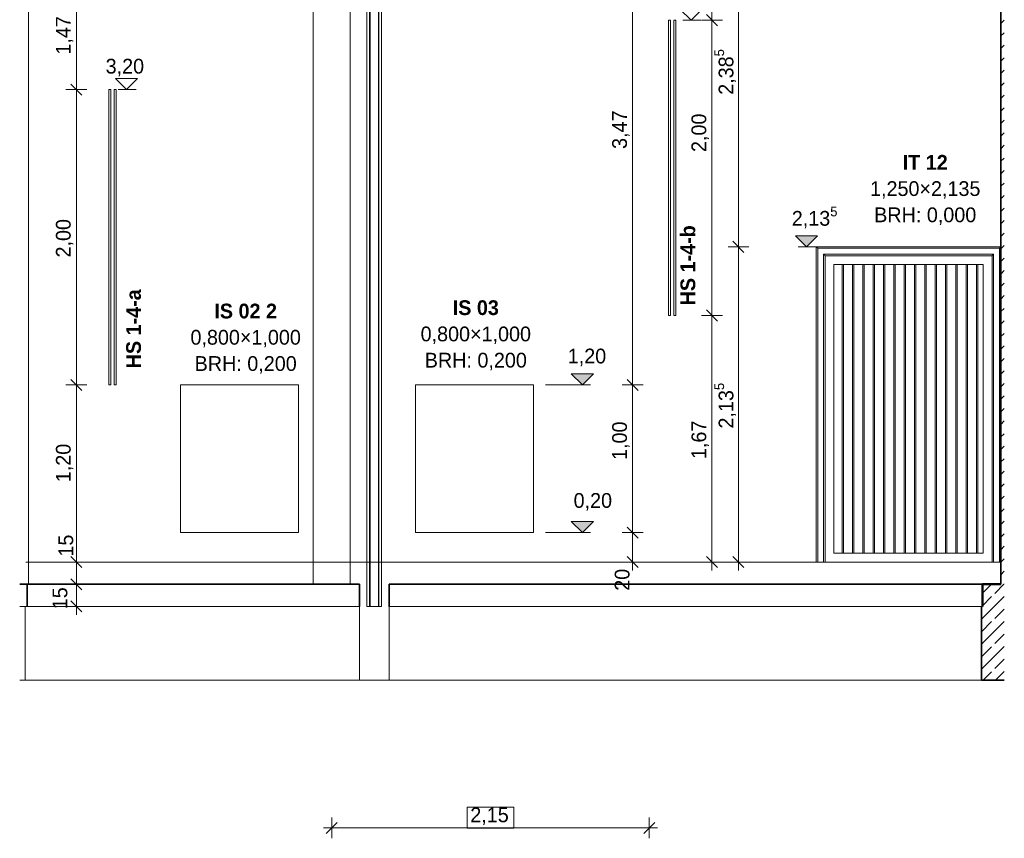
# Model space of a CAD drawing. Extents: x -22247 to 417655, y -187892 to 17509.
# Tile 44 of 62: x 347353 to 354019, y -186846 to -181302. Entities that reach past the tile are written whole.
import ezdxf
from ezdxf.lldxf.tags import DXFTag

# ---------------------------------------------------------------- set-up
doc = ezdxf.new("R2010")
doc.units = 0
doc.header["$LTSCALE"] = 50
doc.layers.get('0').update_dxf_attribs({"lineweight": 25})
for name, color, linetype, lineweight in [('01 Bemaßung einbauteile', 7, 'Continuous', 25), ('01AFU Allgemein Bemaßung', 7, 'Continuous', 25), ('20 Bodenplatte', 7, 'Continuous', 25), ('20 Dach Stb-Decke', 7, 'Continuous', 25), ('20 Einbauteile - Halfenschienen', 7, 'Continuous', 25), ('20 Fallrohre', 7, 'Continuous', 25), ('20 Fenster Texte', 7, 'Continuous', 25), ('20 Fundament', 7, 'Continuous', 25), ('20 Gitterwände', 7, 'Continuous', 25), ('20 Innenwände', 7, 'Continuous', 25)]:
    doc.layers.add(name, color=color, linetype=linetype, lineweight=lineweight)
doc.styles.add('ERSTELLTER_STIL_2', font='GOTHIC.TTF')
doc.styles.add('ERSTELLTER_STIL_3', font='txt')
tags = doc.linetypes.add('Strichlinie_ eng', pattern=[0.46, 0.3, -0.16]).pattern_tags.tags
tags[6:7] = [DXFTag(74, 4), DXFTag(75, 0), DXFTag(340, '0'), DXFTag(46, 1.0), DXFTag(50, 0.0), DXFTag(44, 0.0), DXFTag(45, 0.0)]
tags[4:5] = [DXFTag(74, 4), DXFTag(75, 0), DXFTag(340, '0'), DXFTag(46, 1.0), DXFTag(50, 0.0), DXFTag(44, 0.0), DXFTag(45, 0.0)]
tags = doc.linetypes.add('Untersicht', pattern=[0.4, 0.3, -0.1]).pattern_tags.tags
tags[6:7] = [DXFTag(74, 4), DXFTag(75, 0), DXFTag(340, '0'), DXFTag(46, 1.0), DXFTag(50, 0.0), DXFTag(44, 0.0), DXFTag(45, 0.0)]
tags[4:5] = [DXFTag(74, 4), DXFTag(75, 0), DXFTag(340, '0'), DXFTag(46, 1.0), DXFTag(50, 0.0), DXFTag(44, 0.0), DXFTag(45, 0.0)]
tags = doc.linetypes.add('Wipeout_Contour', pattern=[1, 0, -1]).pattern_tags.tags
tags[6:7] = [DXFTag(74, 4), DXFTag(75, 0), DXFTag(340, '0'), DXFTag(46, 1.0), DXFTag(50, 0.0), DXFTag(44, 0.0), DXFTag(45, 0.0)]
tags[4:5] = [DXFTag(74, 4), DXFTag(75, 0), DXFTag(340, '0'), DXFTag(46, 1.0), DXFTag(50, 0.0), DXFTag(44, 0.0), DXFTag(45, 0.0)]
pattern_1 = [(45, (344068.84, -184975.84), (-84.8528, 84.8528), []), (45, (344026.41, -184933.41), (-84.8528, 84.8528), [90, -30])]

# ---------------------------------------------------------------- blocks, each defined once
blk = doc.blocks.new('Verdeckungsfläche_A06WQNSJ1A', base_point=(350.3825, -186.7773))
at = {"color": 254, "linetype": 'Wipeout_Contour', "lineweight": 0, "ltscale": 0.058986, "true_color": 0xd6d6d6}
for p, q in [((350.6992, -186.6344), (350.3825, -186.6344)), ((350.3825, -186.6344), (350.3825, -186.7773)), ((350.6992, -186.7773), (350.6992, -186.6344)), ((350.3825, -186.7773), (350.6992, -186.7773))]:
    blk.add_line(p, q, dxfattribs=at)
blk = doc.blocks.new('-D148')
at = {"layer": '01AFU Allgemein Bemaßung', "color": 1, "linetype": 'Continuous', "lineweight": 18, "ltscale": 0.000188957, "true_color": 0xf50000}
for p, q in [((349.466, -186.8462), (349.466, -186.7055)), ((351.6157, -186.8462), (351.6157, -186.7055)), ((349.4097, -186.7758), (349.466, -186.7758)), ((349.5035, -186.7383), (349.4285, -186.8133)), ((349.466, -186.7758), (351.6157, -186.7758)), ((351.5782, -186.8133), (351.6532, -186.7383)), ((351.6157, -186.7758), (351.672, -186.7758))]:
    blk.add_line(p, q, dxfattribs=at)
at = {"layer": '01AFU Allgemein Bemaßung', "color": 254, "linetype": 'Wipeout_Contour', "lineweight": 0, "ltscale": 0.058986, "true_color": 0xd6d6d6}
blk.add_blockref('Verdeckungsfläche_A06WQNSJ1A', (350.3825, -186.7773), dxfattribs=at)
at = {"layer": '01AFU Allgemein Bemaßung', "color": 1, "lineweight": 18, "ltscale": 0.000188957, "true_color": 0xf50000, "insert": (350.4039, -186.7558), "char_height": 0.1, "attachment_point": 7, "style": 'ERSTELLTER_STIL_2'}
blk.add_mtext('\\A1;{\\pql;\\fCentury Gothic|b0|i0|c0|p0;\\W1.000000;2,15}', dxfattribs=at)
blk = doc.blocks.new('-D149')
at = {"layer": '01AFU Allgemein Bemaßung', "color": 7, "linetype": 'Continuous', "lineweight": 13, "ltscale": 3.71293e-05}
for p, q in [((351.5732, -184.7758), (351.4326, -184.7758)), ((351.4654, -184.7383), (351.5404, -184.8133)), ((351.5029, -184.9758), (351.5029, -184.7758)), ((351.5732, -184.9758), (351.4326, -184.9758)), ((351.4654, -184.9383), (351.5404, -185.0133)), ((351.5029, -185.0321), (351.5029, -184.9758))]:
    blk.add_line(p, q, dxfattribs=at)
at = {"layer": '01AFU Allgemein Bemaßung', "color": 7, "lineweight": 13, "ltscale": 3.71293e-05, "insert": (351.4829, -185.1698), "char_height": 0.1, "attachment_point": 7, "rotation": 90, "style": 'ERSTELLTER_STIL_2'}
blk.add_mtext('\\A1;{\\pql;\\fCentury Gothic|b0|i0|c0|p0;\\W1.000000;20}', dxfattribs=at)
blk = doc.blocks.new('-D150')
at = {"layer": '01AFU Allgemein Bemaßung', "color": 7, "linetype": 'Continuous', "lineweight": 13, "ltscale": 3.71293e-05}
for p, q in [((351.5732, -183.7758), (351.4326, -183.7758)), ((351.4654, -183.7383), (351.5404, -183.8133)), ((351.5029, -184.7758), (351.5029, -183.7758)), ((351.5732, -184.7758), (351.4326, -184.7758)), ((351.4654, -184.7383), (351.5404, -184.8133))]:
    blk.add_line(p, q, dxfattribs=at)
at = {"layer": '01AFU Allgemein Bemaßung', "color": 7, "lineweight": 13, "ltscale": 3.71293e-05, "insert": (351.4829, -184.2839), "char_height": 0.1, "attachment_point": 7, "rotation": 90, "style": 'ERSTELLTER_STIL_2'}
blk.add_mtext('\\A1;{\\pql;\\fCentury Gothic|b0|i0|c0|p0;\\W1.000000;1,00}', dxfattribs=at)
blk = doc.blocks.new('-D151')
at = {"layer": '01AFU Allgemein Bemaßung', "color": 7, "linetype": 'Continuous', "lineweight": 13, "ltscale": 3.71293e-05}
for p, q in [((351.5029, -180.3058), (351.5029, -180.2496)), ((351.5732, -180.3058), (351.4326, -180.3058)), ((351.5404, -180.3433), (351.4654, -180.2683)), ((351.5029, -183.7758), (351.5029, -180.3058)), ((351.5732, -183.7758), (351.4326, -183.7758)), ((351.4654, -183.7383), (351.5404, -183.8133))]:
    blk.add_line(p, q, dxfattribs=at)
at = {"layer": '01AFU Allgemein Bemaßung', "color": 7, "lineweight": 13, "ltscale": 3.71293e-05, "insert": (351.4829, -182.1777), "char_height": 0.1, "attachment_point": 7, "rotation": 90, "style": 'ERSTELLTER_STIL_2'}
blk.add_mtext('\\A1;{\\pql;\\fCentury Gothic|b0|i0|c0|p0;\\W1.000000;3,47}', dxfattribs=at)
blk = doc.blocks.new('-D152')
at = {"layer": '01AFU Allgemein Bemaßung', "color": 7, "linetype": 'Continuous', "lineweight": 13, "ltscale": 3.71293e-05}
for p, q in [((352.2895, -182.8408), (352.1489, -182.8408)), ((352.1817, -182.8033), (352.2567, -182.8783)), ((352.2192, -184.9758), (352.2192, -182.8408)), ((352.2895, -184.9758), (352.1489, -184.9758)), ((352.1817, -184.9383), (352.2567, -185.0133)), ((352.2192, -185.0321), (352.2192, -184.9758))]:
    blk.add_line(p, q, dxfattribs=at)
at = {"layer": '01AFU Allgemein Bemaßung', "color": 7, "lineweight": 13, "ltscale": 3.71293e-05, "insert": (352.2144, -184.0711), "char_height": 0.1, "attachment_point": 7, "rotation": 90, "style": 'ERSTELLTER_STIL_2'}
blk.add_mtext('\\A1;{\\pql;\\fCentury Gothic|b0|i0|c0|p0;\\W1.000000;2,13\\fCentury Gothic|b0|i0|c0|p0;\\W1.000000;\\A1{\\H.66x;\\S5^  ;}}', dxfattribs=at)
blk = doc.blocks.new('-D153')
at = {"layer": '01AFU Allgemein Bemaßung', "color": 7, "linetype": 'Continuous', "lineweight": 13, "ltscale": 3.71293e-05}
for p, q in [((352.1817, -180.4183), (352.2567, -180.4933)), ((352.2895, -180.4558), (352.1489, -180.4558)), ((352.2192, -182.8408), (352.2192, -180.4558)), ((352.2895, -182.8408), (352.1489, -182.8408)), ((352.1817, -182.8033), (352.2567, -182.8783))]:
    blk.add_line(p, q, dxfattribs=at)
at = {"layer": '01AFU Allgemein Bemaßung', "color": 7, "lineweight": 13, "ltscale": 3.71293e-05, "char_height": 0.1, "attachment_point": 7, "rotation": 90, "style": 'ERSTELLTER_STIL_2'}
for s, insert in [('\\A1;{\\pql;\\fCentury Gothic|b0|i0|c0|p0;\\W1.000000;15}', (352.1697, -180.4769)), ('\\A1;{\\pql;\\fCentury Gothic|b0|i0|c0|p0;\\W1.000000;2,38\\fCentury Gothic|b0|i0|c0|p0;\\W1.000000;\\A1{\\H.66x;\\S5^  ;}}', (352.2144, -181.8111))]:
    blk.add_mtext(s, dxfattribs=dict(at, insert=insert))
blk = doc.blocks.new('-D169')
at = {"layer": '01 Bemaßung einbauteile', "color": 200, "linetype": 'Continuous', "lineweight": 18, "ltscale": 0.000188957, "true_color": 0xd600ff}
for p, q in [((347.6993, -185.0883), (347.7743, -185.1633)), ((347.7368, -185.2758), (347.7368, -185.1258)), ((347.6993, -185.2383), (347.7743, -185.3133)), ((347.8071, -185.2758), (347.6665, -185.2758)), ((347.7368, -185.3321), (347.7368, -185.2758))]:
    blk.add_line(p, q, dxfattribs=at)
at = {"layer": '01 Bemaßung einbauteile', "color": 200, "lineweight": 18, "ltscale": 0.000188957, "true_color": 0xd600ff, "insert": (347.677, -185.295), "char_height": 0.1, "attachment_point": 7, "rotation": 90, "style": 'ERSTELLTER_STIL_2'}
blk.add_mtext('\\A1;{\\pql;\\fCentury Gothic|b0|i0|c0|p0;\\W1.000000;15}', dxfattribs=at)
blk = doc.blocks.new('-D170')
at = {"layer": '01 Bemaßung einbauteile', "color": 200, "linetype": 'Continuous', "lineweight": 18, "ltscale": 0.000188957, "true_color": 0xd600ff}
for p, q in [((347.8071, -184.9758), (347.6665, -184.9758)), ((347.6993, -184.9383), (347.7743, -185.0133)), ((347.7368, -185.1258), (347.7368, -184.9758)), ((347.6993, -185.0883), (347.7743, -185.1633)), ((347.8071, -185.1258), (347.6665, -185.1258)), ((347.7368, -185.2758), (347.7368, -185.1258))]:
    blk.add_line(p, q, dxfattribs=at)
blk = doc.blocks.new('-D171')
at = {"layer": '01 Bemaßung einbauteile', "color": 200, "linetype": 'Continuous', "lineweight": 18, "ltscale": 0.000188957, "true_color": 0xd600ff}
for p, q in [((347.8071, -183.7758), (347.6665, -183.7758)), ((347.6993, -183.7383), (347.7743, -183.8133)), ((347.7368, -184.9758), (347.7368, -183.7758)), ((347.8071, -184.9758), (347.6665, -184.9758)), ((347.6993, -184.9383), (347.7743, -185.0133))]:
    blk.add_line(p, q, dxfattribs=at)
at = {"layer": '01 Bemaßung einbauteile', "color": 200, "lineweight": 18, "ltscale": 0.000188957, "true_color": 0xd600ff, "char_height": 0.1, "attachment_point": 7, "rotation": 90, "style": 'ERSTELLTER_STIL_2'}
for s, insert in [('\\A1;{\\pql;\\fCentury Gothic|b0|i0|c0|p0;\\W1.000000;1,20}', (347.7168, -184.4345)), ('\\A1;{\\pql;\\fCentury Gothic|b0|i0|c0|p0;\\W1.000000;15}', (347.7168, -184.9383))]:
    blk.add_mtext(s, dxfattribs=dict(at, insert=insert))
blk = doc.blocks.new('-D172')
at = {"layer": '01 Bemaßung einbauteile', "color": 200, "linetype": 'Continuous', "lineweight": 18, "ltscale": 0.000188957, "true_color": 0xd600ff}
for p, q in [((347.8071, -181.7758), (347.6665, -181.7758)), ((347.6993, -181.7383), (347.7743, -181.8133)), ((347.7368, -183.7758), (347.7368, -181.7758)), ((347.8071, -183.7758), (347.6665, -183.7758)), ((347.6993, -183.7383), (347.7743, -183.8133))]:
    blk.add_line(p, q, dxfattribs=at)
at = {"layer": '01 Bemaßung einbauteile', "color": 200, "lineweight": 18, "ltscale": 0.000188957, "true_color": 0xd600ff, "insert": (347.7168, -182.9127), "char_height": 0.1, "attachment_point": 7, "rotation": 90, "style": 'ERSTELLTER_STIL_2'}
blk.add_mtext('\\A1;{\\pql;\\fCentury Gothic|b0|i0|c0|p0;\\W1.000000;2,00}', dxfattribs=at)
blk = doc.blocks.new('-D173')
at = {"layer": '01 Bemaßung einbauteile', "color": 200, "linetype": 'Continuous', "lineweight": 18, "ltscale": 0.000188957, "true_color": 0xd600ff}
for p, q in [((347.7368, -180.3058), (347.7368, -180.2496)), ((347.8071, -180.3058), (347.6665, -180.3058)), ((347.7743, -180.3433), (347.6993, -180.2683)), ((347.7368, -181.7758), (347.7368, -180.3058)), ((347.8071, -181.7758), (347.6665, -181.7758)), ((347.6993, -181.7383), (347.7743, -181.8133))]:
    blk.add_line(p, q, dxfattribs=at)
at = {"layer": '01 Bemaßung einbauteile', "color": 200, "lineweight": 18, "ltscale": 0.000188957, "true_color": 0xd600ff, "insert": (347.7168, -181.5391), "char_height": 0.1, "attachment_point": 7, "rotation": 90, "style": 'ERSTELLTER_STIL_2'}
blk.add_mtext('\\A1;{\\pql;\\fCentury Gothic|b0|i0|c0|p0;\\W1.000000;1,47}', dxfattribs=at)
blk = doc.blocks.new('-D174')
at = {"layer": '01 Bemaßung einbauteile', "color": 200, "linetype": 'Continuous', "lineweight": 18, "ltscale": 0.000188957, "true_color": 0xd600ff}
for p, q in [((352.1102, -183.3058), (351.9695, -183.3058)), ((352.0023, -183.2683), (352.0773, -183.3433)), ((352.0398, -184.9758), (352.0398, -183.3058)), ((352.1102, -184.9758), (351.9695, -184.9758)), ((352.0023, -184.9383), (352.0773, -185.0133)), ((352.0398, -185.0321), (352.0398, -184.9758))]:
    blk.add_line(p, q, dxfattribs=at)
at = {"layer": '01 Bemaßung einbauteile', "color": 200, "lineweight": 18, "ltscale": 0.000188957, "true_color": 0xd600ff, "insert": (352.0198, -184.2777), "char_height": 0.1, "attachment_point": 7, "rotation": 90, "style": 'ERSTELLTER_STIL_2'}
blk.add_mtext('\\A1;{\\pql;\\fCentury Gothic|b0|i0|c0|p0;\\W1.000000;1,67}', dxfattribs=at)
blk = doc.blocks.new('-D175')
at = {"layer": '01 Bemaßung einbauteile', "color": 200, "linetype": 'Continuous', "lineweight": 18, "ltscale": 0.000188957, "true_color": 0xd600ff}
for p, q in [((352.0398, -181.3058), (352.0398, -181.2496)), ((352.1102, -181.3058), (351.9695, -181.3058)), ((352.0773, -181.3433), (352.0023, -181.2683)), ((352.0398, -183.3058), (352.0398, -181.3058)), ((352.1102, -183.3058), (351.9695, -183.3058)), ((352.0023, -183.2683), (352.0773, -183.3433))]:
    blk.add_line(p, q, dxfattribs=at)
at = {"layer": '01 Bemaßung einbauteile', "color": 200, "lineweight": 18, "ltscale": 0.000188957, "true_color": 0xd600ff, "insert": (352.0198, -182.1987), "char_height": 0.1, "attachment_point": 7, "rotation": 90, "style": 'ERSTELLTER_STIL_2'}
blk.add_mtext('\\A1;{\\pql;\\fCentury Gothic|b0|i0|c0|p0;\\W1.000000;2,00}', dxfattribs=at)

msp = doc.modelspace()

# ---------------------------------------------------------------- hatches: boundary and pattern name
at = {"layer": '01AFU Allgemein Bemaßung', "linetype": 'Continuous', "lineweight": 13, "ltscale": 3.71293e-05}
for points in [[(352680.4, -182840.8), (352755.4, -182765.8), (352605.4, -182765.8)], [(351162.4, -183775.8), (351237.4, -183700.8), (351087.4, -183700.8)], [(351162.4, -184775.8), (351237.4, -184700.8), (351087.4, -184700.8)]]:
    msp.add_hatch(color=7, dxfattribs=at).paths.add_polyline_path(points)
at = {"layer": '20 Bodenplatte', "linetype": 'Continuous', "lineweight": 13, "ltscale": 3.71293e-05, "true_color": 0x000100}
h = msp.add_hatch(dxfattribs=at)
h.set_pattern_fill('Beton_Stahlbeton_0005', color=98, scale=1000, style=0, pattern_type=2)
h.set_pattern_definition(pattern_1)
h.paths.add_polyline_path([(353870.7, -185125.8), (353870.7, -185275.8), (354019.2, -185275.8), (354019.2, -185125.8)])
at = {"layer": '20 Fundament', "linetype": 'Continuous', "lineweight": 13, "ltscale": 3.71293e-05, "true_color": 0x000100}
h = msp.add_hatch(dxfattribs=at)
h.set_pattern_fill('Beton_Stahlbeton_0005', color=98, scale=1000, style=0, pattern_type=2)
h.set_pattern_definition(pattern_1)
h.paths.add_polyline_path([(353865.8, -185775.8), (354019.2, -185775.8), (354019.2, -185275.8), (353865.8, -185275.8)])
at = {"layer": '20 Innenwände', "linetype": 'Continuous', "lineweight": 13, "ltscale": 3.71293e-05, "true_color": 0x000100}
h = msp.add_hatch(dxfattribs=at)
h.set_pattern_fill('Beton_Stahlbeton_0005', color=98, scale=1000, style=0, pattern_type=2)
h.set_pattern_definition(pattern_1)
h.paths.add_polyline_path([(353996.1, -185125.8), (354019.2, -185125.8), (354019.2, -180305.8), (353996.1, -180305.8)])

# ---------------------------------------------------------------- linework, layer by layer
at = {"color": 7, "linetype": 'Strichlinie_ eng', "lineweight": 13, "ltscale": 9.28233e-06}
for p, q in [((349341, -180305.8), (349341, -185125.8)), ((349591, -180305.8), (349591, -185125.8))]:
    msp.add_line(p, q, dxfattribs=at)
at = {"layer": '01 Bemaßung einbauteile', "color": 200, "linetype": 'Continuous', "lineweight": 18, "ltscale": 0.000188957, "true_color": 0xd600ff}
for p, q in [((351898.2, -181305.8), (351823.2, -181230.8)), ((351973.2, -181230.8), (351898.2, -181305.8)), ((351898.2, -181305.8), (351841.9, -181305.8)), ((351898.2, -181305.8), (351964.3, -181305.8)), ((348076, -181775.8), (348001, -181700.8)), ((348001, -181700.8), (348151, -181700.8)), ((348151, -181700.8), (348076, -181775.8)), ((348076, -181775.8), (348019.8, -181775.8)), ((348076, -181775.8), (348142.2, -181775.8))]:
    msp.add_line(p, q, dxfattribs=at)
at = {"layer": '01AFU Allgemein Bemaßung', "color": 7, "linetype": 'Continuous', "lineweight": 13, "ltscale": 3.71293e-05}
for p, q in [((352680.4, -182840.8), (352605.4, -182765.8)), ((352605.4, -182765.8), (352755.4, -182765.8)), ((352755.4, -182765.8), (352680.4, -182840.8)), ((352680.4, -182840.8), (352624.2, -182840.8)), ((352680.4, -182840.8), (352930.4, -182840.8)), ((351162.4, -183775.8), (351087.4, -183700.8)), ((351087.4, -183700.8), (351237.4, -183700.8)), ((351237.4, -183700.8), (351162.4, -183775.8)), ((351162.4, -183775.8), (350912.4, -183775.8)), ((351162.4, -183775.8), (351218.6, -183775.8)), ((351162.4, -184775.8), (351087.4, -184700.8)), ((351087.4, -184700.8), (351237.4, -184700.8)), ((351237.4, -184700.8), (351162.4, -184775.8)), ((351162.4, -184775.8), (350912.4, -184775.8)), ((351162.4, -184775.8), (351218.6, -184775.8))]:
    msp.add_line(p, q, dxfattribs=at)
at = {"layer": '20 Bodenplatte', "color": 7, "linetype": 'Continuous', "lineweight": 35, "ltscale": 0.005252}
for p, q in [((347353.1, -185125.8), (347403.4, -185125.8)), ((347403.4, -185125.8), (349653.7, -185125.8)), ((347403.4, -185275.8), (347403.4, -185125.8)), ((349653.7, -185275.8), (349653.7, -185125.8)), ((349853.7, -185125.8), (353870.7, -185125.8)), ((349853.7, -185275.8), (349853.7, -185125.8))]:
    msp.add_line(p, q, dxfattribs=at)
at = {"layer": '20 Bodenplatte', "color": 7, "linetype": 'Continuous', "lineweight": 50, "ltscale": 0.03125}
for p, q in [((353870.7, -185125.8), (353870.7, -185275.8)), ((353996.1, -185125.8), (353870.7, -185125.8))]:
    msp.add_line(p, q, dxfattribs=at)
at = {"layer": '20 Dach Stb-Decke', "color": 30, "linetype": 'Untersicht', "lineweight": 18, "ltscale": 4.72392e-05, "true_color": 0xff7300}
msp.add_line((347395.3, -184975.8), (353995.9, -184975.8), dxfattribs=at)
at = {"layer": '20 Einbauteile - Halfenschienen', "color": 200, "linetype": 'Continuous', "lineweight": 18, "ltscale": 0.000188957, "true_color": 0xd600ff}
for p, q in [((351746, -181305.8), (351759.2, -181305.8)), ((351746, -183305.8), (351746, -181305.8)), ((351759.2, -183305.8), (351759.2, -181305.8)), ((351781.7, -183305.8), (351781.7, -181305.8)), ((351781.7, -181305.8), (351795, -181305.8)), ((351795, -183305.8), (351795, -181305.8)), ((347957.2, -181775.8), (347970.4, -181775.8)), ((347957.2, -183775.8), (347957.2, -181775.8)), ((347970.4, -183775.8), (347970.4, -181775.8)), ((347992.9, -183775.8), (347992.9, -181775.8)), ((347992.9, -181775.8), (348006.2, -181775.8)), ((348006.2, -183775.8), (348006.2, -181775.8)), ((351746, -183305.8), (351759.2, -183305.8)), ((351781.7, -183305.8), (351795, -183305.8)), ((347957.2, -183775.8), (347970.4, -183775.8)), ((347992.9, -183775.8), (348006.2, -183775.8))]:
    msp.add_line(p, q, dxfattribs=at)
at = {"layer": '20 Fallrohre', "color": 7, "linetype": 'Continuous', "lineweight": 18, "ltscale": 0.000188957}
for p, q in [((349721.9, -180105.8), (349721.9, -185275.8)), ((349725.3, -180105.8), (349725.3, -185275.8)), ((349782.2, -180105.8), (349782.2, -185275.8)), ((349785.6, -180105.8), (349785.6, -185275.8)), ((349725.3, -185275.8), (349721.9, -185275.8)), ((349785.6, -185275.8), (349782.2, -185275.8))]:
    msp.add_line(p, q, dxfattribs=at)
at = {"layer": '20 Fallrohre', "color": 253, "linetype": 'Continuous', "lineweight": 18, "ltscale": 0.000188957, "true_color": 0x9f9f9f}
for p, q in [((349703.7, -185275.8), (349703.7, -180305.8)), ((349803.7, -185275.8), (349803.7, -180305.8)), ((349704.4, -185275.8), (349703.7, -185275.8)), ((349706.5, -185275.8), (349704.4, -185275.8)), ((349710.1, -185275.8), (349706.5, -185275.8)), ((349715, -185275.8), (349710.1, -185275.8)), ((349721, -185275.8), (349715, -185275.8)), ((349721.9, -185275.8), (349721, -185275.8)), ((349725.3, -185275.8), (349730.3, -185275.8)), ((349730.3, -185275.8), (349737.9, -185275.8)), ((349737.9, -185275.8), (349746.1, -185275.8)), ((349746.1, -185275.8), (349754.4, -185275.8)), ((349754.4, -185275.8), (349762.7, -185275.8)), ((349762.7, -185275.8), (349770.8, -185275.8)), ((349770.8, -185275.8), (349778.3, -185275.8)), ((349778.3, -185275.8), (349782.2, -185275.8)), ((349791.6, -185275.8), (349785.6, -185275.8)), ((349796.7, -185275.8), (349791.6, -185275.8)), ((349800.5, -185275.8), (349796.7, -185275.8)), ((349802.8, -185275.8), (349800.5, -185275.8)), ((349803.7, -185275.8), (349802.8, -185275.8))]:
    msp.add_line(p, q, dxfattribs=at)
at = {"layer": '20 Fundament', "color": 7, "linetype": 'Continuous', "lineweight": 18, "ltscale": 0.000188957}
for p, q in [((347390.5, -185275.8), (347353.1, -185275.8)), ((347390.5, -185275.8), (348852.4, -185275.8)), ((347390.5, -185775.8), (347390.5, -185275.8)), ((349653.7, -185275.8), (348852.4, -185275.8)), ((349653.7, -185355.8), (349653.7, -185275.8)), ((353865.8, -185275.8), (349853.7, -185275.8)), ((349853.7, -185275.8), (349853.7, -185355.8)), ((349653.7, -185355.8), (349653.7, -185775.8)), ((349853.7, -185355.8), (349853.7, -185775.8)), ((347390.5, -185775.8), (347353.1, -185775.8)), ((348852.4, -185775.8), (347390.5, -185775.8)), ((349653.7, -185775.8), (348852.4, -185775.8)), ((349853.7, -185775.8), (349653.7, -185775.8)), ((353865.8, -185775.8), (349853.7, -185775.8))]:
    msp.add_line(p, q, dxfattribs=at)
at = {"layer": '20 Fundament', "color": 7, "linetype": 'Continuous', "lineweight": 35, "ltscale": 0.005252}
for p, q in [((353865.8, -185275.8), (353865.8, -185775.8)), ((353870.7, -185275.8), (353865.8, -185275.8)), ((354019.2, -185775.8), (353865.8, -185775.8))]:
    msp.add_line(p, q, dxfattribs=at)
at = {"layer": '20 Gitterwände', "color": 5, "linetype": 'Continuous', "lineweight": 18, "ltscale": 0.000188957, "true_color": 0x0000ff}
for p, q in [((352747.5, -182842.2), (352746.2, -182840.8)), ((352751.2, -182845.8), (352747.5, -182842.2)), ((352756.2, -182850.8), (352751.2, -182845.8)), ((352756.2, -182850.8), (352756.2, -183825.8)), ((353704.3, -182850.8), (352756.2, -182850.8)), ((353986.1, -182850.8), (353704.3, -182850.8)), ((353986.1, -182850.8), (353991.1, -182845.8)), ((353986.1, -183825.8), (353986.1, -182850.8)), ((353991.1, -182845.8), (353994.8, -182842.2)), ((353994.8, -182842.2), (353996.1, -182840.8)), ((352796.2, -182890.8), (352796.2, -183825.8)), ((353704.3, -182890.8), (352796.2, -182890.8)), ((352801.2, -182895.8), (352796.2, -182890.8)), ((352804.8, -182899.5), (352801.2, -182895.8)), ((352806.2, -182900.8), (352804.8, -182899.5)), ((352806.2, -182900.8), (352806.2, -184975.8)), ((353936.1, -182900.8), (352806.2, -182900.8)), ((353946.1, -182890.8), (353704.3, -182890.8)), ((353936.1, -182900.8), (353937.5, -182899.5)), ((353936.1, -184975.8), (353936.1, -182900.8)), ((353936.1, -183825.8), (353936.1, -182900.8)), ((353937.5, -182899.5), (353941.1, -182895.8)), ((353941.1, -182895.8), (353946.1, -182890.8)), ((353946.1, -183825.8), (353946.1, -182890.8)), ((352866.2, -182960.8), (352866.2, -184915.8)), ((353876.1, -182960.8), (352866.2, -182960.8)), ((352921.1, -184915.8), (352921.1, -182960.8)), ((352931.1, -184915.8), (352931.1, -182960.8)), ((352991.1, -184915.8), (352991.1, -182960.8)), ((353001.1, -184915.8), (353001.1, -182960.8)), ((353061.1, -184915.8), (353061.1, -182960.8)), ((353071.1, -184915.8), (353071.1, -182960.8)), ((353131.1, -184915.8), (353131.1, -182960.8)), ((353141.1, -184915.8), (353141.1, -182960.8)), ((353201.1, -184915.8), (353201.1, -182960.8)), ((353211.1, -184915.8), (353211.1, -182960.8)), ((353271.1, -184915.8), (353271.1, -182960.8)), ((353281.1, -184915.8), (353281.1, -182960.8)), ((353341.1, -184915.8), (353341.1, -182960.8)), ((353351.1, -184915.8), (353351.1, -182960.8)), ((353411.1, -184915.8), (353411.1, -182960.8)), ((353421.1, -184915.8), (353421.1, -182960.8)), ((353481.1, -184915.8), (353481.1, -182960.8)), ((353491.1, -184915.8), (353491.1, -182960.8)), ((353551.1, -184915.8), (353551.1, -182960.8)), ((353561.1, -184915.8), (353561.1, -182960.8)), ((353621.1, -184915.8), (353621.1, -182960.8)), ((353631.1, -184915.8), (353631.1, -182960.8)), ((353691.1, -184915.8), (353691.1, -182960.8)), ((353701.1, -184915.8), (353701.1, -182960.8)), ((353761.1, -184915.8), (353761.1, -182960.8)), ((353771.1, -184915.8), (353771.1, -182960.8)), ((353831.1, -184915.8), (353831.1, -182960.8)), ((353841.1, -184915.8), (353841.1, -182960.8)), ((353876.1, -184915.8), (353876.1, -182960.8)), ((352756.2, -183825.8), (352756.2, -184925.8)), ((352796.2, -183825.8), (352796.2, -184925.8)), ((353936.1, -184925.8), (353936.1, -183825.8)), ((353946.1, -184925.8), (353946.1, -183825.8)), ((353986.1, -184925.8), (353986.1, -183825.8)), ((352866.2, -184915.8), (353876.1, -184915.8)), ((352756.2, -184925.8), (352756.2, -184975.8)), ((352796.2, -184925.8), (352796.2, -184975.8)), ((353936.1, -184975.8), (353936.1, -184925.8)), ((353937.4, -184975.8), (353936.1, -184975.8)), ((353941.1, -184975.8), (353937.4, -184975.8)), ((353946.1, -184975.8), (353941.1, -184975.8)), ((353946.1, -184975.8), (353946.1, -184925.8)), ((353986.1, -184975.8), (353946.1, -184975.8)), ((353986.1, -184975.8), (353986.1, -184925.8)), ((353991.1, -184975.8), (353986.1, -184975.8)), ((353994.7, -184975.8), (353991.1, -184975.8)), ((353996.1, -184975.8), (353994.7, -184975.8)), ((353996.1, -184975.8), (353996.1, -184925.8))]:
    msp.add_line(p, q, dxfattribs=at)
at = {"layer": '20 Innenwände', "color": 7, "linetype": 'Continuous', "lineweight": 18, "ltscale": 0.000188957}
for p, q in [((347412.6, -185125.8), (347412.6, -180305.8)), ((352746.2, -184975.8), (352746.2, -182840.8)), ((352746.2, -182840.8), (353996.1, -182840.8)), ((348441, -184775.8), (348441, -183775.8)), ((348441, -183775.8), (349241, -183775.8)), ((349241, -183775.8), (349241, -184775.8)), ((350032.8, -184775.8), (350032.8, -183775.8)), ((350032.8, -183775.8), (350832.8, -183775.8)), ((350832.8, -183775.8), (350832.8, -184775.8)), ((349241, -184775.8), (348441, -184775.8)), ((350832.8, -184775.8), (350032.8, -184775.8)), ((353996.1, -184975.8), (352746.2, -184975.8))]:
    msp.add_line(p, q, dxfattribs=at)
at = {"layer": '20 Innenwände', "color": 7, "linetype": 'Continuous', "lineweight": 35, "ltscale": 0.005252}
msp.add_line((353996.1, -180305.8), (353996.1, -185125.8), dxfattribs=at)

# ---------------------------------------------------------------- block references
at = {"layer": '01 Bemaßung einbauteile', "color": 200, "linetype": 'Continuous', "lineweight": 18, "ltscale": 0.000188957, "true_color": 0xd600ff, "xscale": 1000, "yscale": 1000, "zscale": 1000}
for name in ['-D173', '-D175', '-D172', '-D174', '-D171', '-D170', '-D169']:
    msp.add_blockref(name, (0, 0), dxfattribs=at)
at = {"layer": '01AFU Allgemein Bemaßung', "color": 7, "linetype": 'Continuous', "lineweight": 13, "ltscale": 3.71293e-05, "xscale": 1000, "yscale": 1000, "zscale": 1000}
for name in ['-D151', '-D153', '-D152', '-D150', '-D149']:
    msp.add_blockref(name, (0, 0), dxfattribs=at)
at = {"layer": '01AFU Allgemein Bemaßung', "color": 1, "linetype": 'Continuous', "lineweight": 18, "ltscale": 0.000188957, "true_color": 0xf50000, "xscale": 1000, "yscale": 1000, "zscale": 1000}
msp.add_blockref('-D148', (0, 0), dxfattribs=at)

# ---------------------------------------------------------------- texts
at = {"layer": '01 Bemaßung einbauteile', "color": 200, "lineweight": 18, "ltscale": 0.000188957, "true_color": 0xd600ff, "insert": (347935, -181685.8), "char_height": 100, "attachment_point": 7, "style": 'ERSTELLTER_STIL_2'}
msp.add_mtext('\\A1;{\\fCentury Gothic|b0|i0|c0|p0;\\W1;3,20}', dxfattribs=at)
at = {"layer": '01 Bemaßung einbauteile', "color": 7, "linetype": 'Continuous', "lineweight": 13, "ltscale": 3.71293e-05, "char_height": 100, "attachment_point": 8, "rotation": 90, "style": 'ERSTELLTER_STIL_3'}
for s, insert in [('\\A1;{\\fCentury Gothic|b1|i0|c0|p0;\\W1;HS 1-4-b}', (351928.1, -182965.9)), ('\\A1;{\\fCentury Gothic|b1|i0|c0|p0;\\W1;HS 1-4-a}', (348175.4, -183395.9))]:
    msp.add_mtext(s, dxfattribs=dict(at, insert=insert))
at = {"layer": '01AFU Allgemein Bemaßung', "color": 7, "lineweight": 13, "ltscale": 3.71293e-05, "char_height": 100, "attachment_point": 7, "style": 'ERSTELLTER_STIL_2'}
for s, insert in [('\\A1;{\\fCentury Gothic|b0|i0|c0|p0;\\W1;2,13\\fCentury Gothic|b0|i0|c0|p0;\\W1;\\A1;{\\H0.66x;\\S5^  ;}}', (352580.4, -182726.8)), ('\\A1;{\\fCentury Gothic|b0|i0|c0|p0;\\W1;1,20}', (351063.6, -183648.8)), ('\\A1;{\\fCentury Gothic|b0|i0|c0|p0;\\W1;0,20}', (351103.3, -184626.8))]:
    msp.add_mtext(s, dxfattribs=dict(at, insert=insert))
at = {"layer": '20 Fenster Texte', "color": 7, "linetype": 'Continuous', "lineweight": 13, "ltscale": 3.71293e-05, "char_height": 100, "attachment_point": 8, "line_spacing_factor": 1.065938, "style": 'ERSTELLTER_STIL_3'}
for s, insert in [('\\A1;{\\fCentury Gothic|b1|i0|c0|p0;\\W1;IT 12\\P\\fCentury Gothic|b0|i0|c0|p0;\\W1;1,250×2,135\\P\\fCentury Gothic|b0|i0|c0|p0;\\W1;BRH: \\fCentury Gothic|b0|i0|c0|p0;\\W1;0,000}', (353483.9, -182692.5)), ('\\A1;{\\fCentury Gothic|b1|i0|c0|p0;\\W1;IS 02 2\\P\\fCentury Gothic|b0|i0|c0|p0;\\W1;0,800×1,000\\P\\fCentury Gothic|b0|i0|c0|p0;\\W1;BRH: \\fCentury Gothic|b0|i0|c0|p0;\\W1;0,200}', (348883, -183699.5)), ('\\A1;{\\fCentury Gothic|b1|i0|c0|p0;\\W1;IS 03\\P\\fCentury Gothic|b0|i0|c0|p0;\\W1;0,800×1,000\\P\\fCentury Gothic|b0|i0|c0|p0;\\W1;BRH: \\fCentury Gothic|b0|i0|c0|p0;\\W1;0,200}', (350441.1, -183676.7))]:
    msp.add_mtext(s, dxfattribs=dict(at, insert=insert))

doc.saveas('drawing.dxf')
